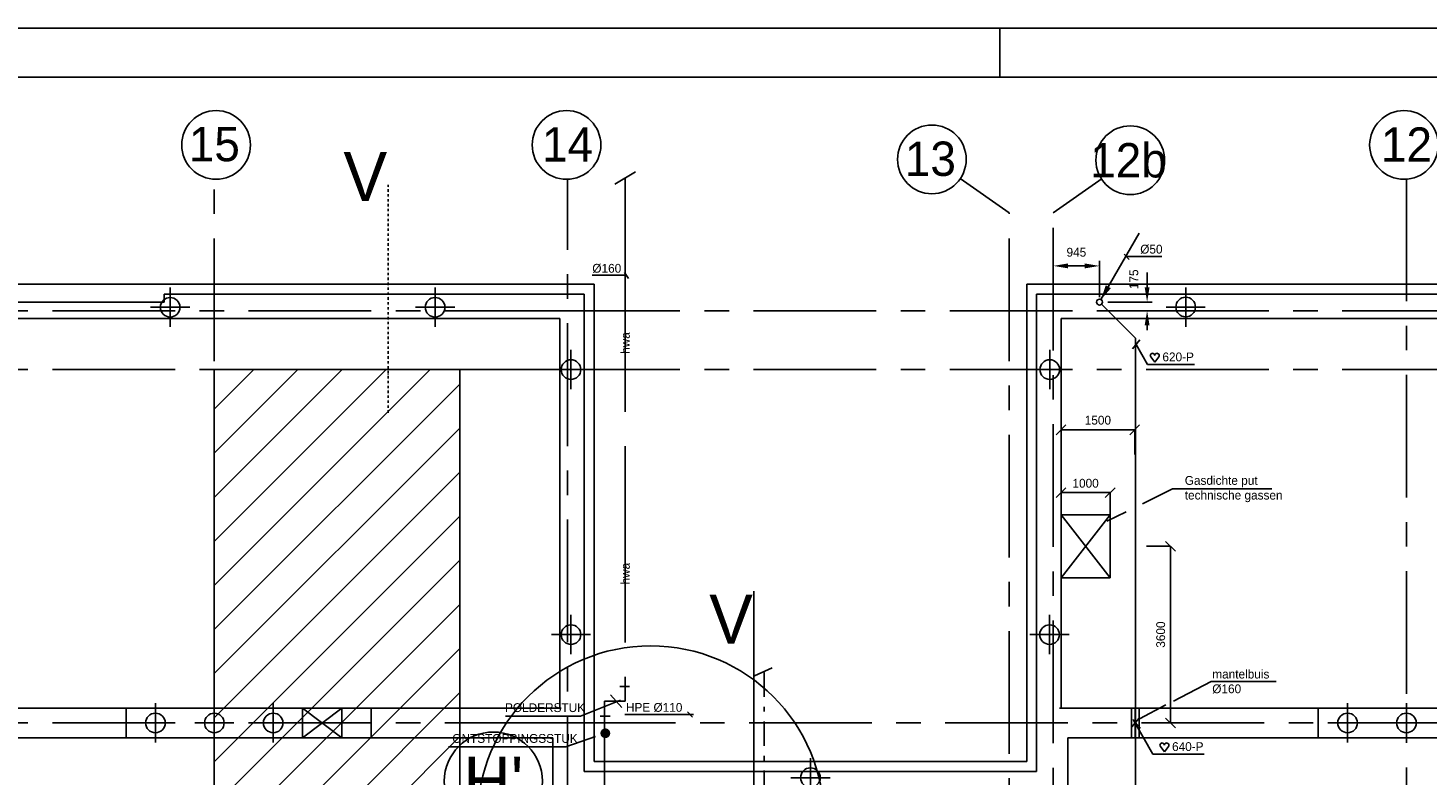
# Model space of a CAD drawing. Extents: x -34830 to 349597, y -3304 to 731056.
# Tile 10 of 48: x -5910 to 22627, y 65555 to 80796. Entities that reach past the tile are written whole.
import ezdxf
from ezdxf.enums import TextEntityAlignment as Align

# ---------------------------------------------------------------- set-up
doc = ezdxf.new("R2010")
doc.units = 0
doc.header["$LTSCALE"] = 100
for name, pattern in [('2322109', [10, 5, -2, 1, -2]), ('2322121', [2000, 1000, 1000]), ('2322122', [47, 40, -7]), ('CENTER2', [11.25, 7.5, -1.25, 1.25, -1.25]), ('CENTER4', [5, 3.125, -0.625, 0.625, -0.625]), ('CENTERX2', [40, 25, -5, 5, -5]), ('DASHDOT', [1, 0.5, -0.25, 0, -0.25]), ('LURETOUR', [6, 4, -2])]:
    doc.linetypes.add(name, pattern=pattern)
doc.layers.get('0').update_dxf_attribs({"linetype": 'CONTINUOUS'})
doc.layers.get('DEFPOINTS').update_dxf_attribs({"linetype": 'CONTINUOUS'})
for name, color, linetype in [('00KAD025', 2, 'CONTINUOUS'), ('00KAD070', 5, 'CONTINUOUS'), ('21', 11, 'CONTINUOUS'), ('BOUW', 8, 'CONTINUOUS'), ('PAAL_CONT', 1, 'CONTINUOUS'), ('PAAL_HART', 7, 'CONTINUOUS'), ('PAAL_TEKST', 2, 'CONTINUOUS'), ('STRAMIEN', 1, 'CENTER2'), ('WL521---', 4, 'CONTINUOUS'), ('WL524---', 4, 'CONTINUOUS'), ('WL531---', 4, 'CONTINUOUS'), ('WL5502--', 4, 'CONTINUOUS'), ('WL570---_HARTLIJN', 7, 'CONTINUOUS'), ('WL570---_RETOUR', 3, 'CONTINUOUS'), ('WL570---_TOEVOER', 3, 'CONTINUOUS'), ('WM521---', 1, 'CONTINUOUS'), ('WM561---', 1, 'CONTINUOUS')]:
    doc.layers.add(name, color=color, linetype=linetype)
doc.styles.add('5MM', font='STRUCT01.shx', dxfattribs={"height": 1000})
doc.styles.add('BURO-018', font='BUROFONT.shx', dxfattribs={"height": 180})
doc.styles.add('VAR', font='STRUCT01.shx')
doc.dimstyles.new('CEES', dxfattribs={"dimscale": 100, "dimtxt": 3, "dimasz": 3, "dimexe": 1, "dimexo": 1, "dimgap": 1.5, "dimtad": 0, "dimdec": 0, "dimzin": 0, "dimtxsty": 'BURO-018', "dimcen": -3, "dimdle": 1.25, "dimclrd": 1, "dimclre": 1, "dimclrt": 1, "dimazin": 3, "dimtfac": 0.75, "dimtdec": 0, "dimtofl": 0, "dimtmove": 0, "dimatfit": 3, "dimtvp": 1.5, "dimtolj": 1, "dimtzin": 0})
doc.dimstyles.new('STABICAD', dxfattribs={"dimscale": 100, "dimtxt": 1.8, "dimasz": 0, "dimexe": 0, "dimexo": 2.5, "dimgap": 1.5, "dimtad": 0, "dimzin": 0, "dimtxsty": 'BURO-018', "dimtsz": 1, "dimcen": -3, "dimazin": 3, "dimtfac": 1, "dimtofl": 0, "dimtmove": 0, "dimatfit": 3, "dimtvp": 1.055556, "dimtolj": 1, "dimtzin": 0})

# ---------------------------------------------------------------- blocks, each defined once
blk = doc.blocks.new('K-PAAL8')
at = {"layer": 'PAAL_CONT'}
blk.add_circle((0, 0), 0.5, dxfattribs=at)
at = {"layer": 'PAAL_HART'}
for p, q in [((0, -1), (0, 1)), ((-1, 0), (1, 0))]:
    blk.add_line(p, q, dxfattribs=at)
at = {"layer": 'PAAL_TEKST', "style": 'VAR', "flags": 1}
for tag, p in [('AFHAKHOOGTE', (0.402, 0.516)), ('INHEINIVO', (0.402, 0.201)), ('LENGTE', (0.402, -0.114)), ('NUMMER', (0.402, -0.429))]:
    blk.add_attdef(tag, p, '', height=0.2, dxfattribs=at)
blk = doc.blocks.new('LDV3121')
at = {"color": 0, "linetype": 'CONTINUOUS'}
blk.add_line((0.25, 0.43), (6.75, 11.69), dxfattribs=at)
blk.add_lwpolyline([(0.25, 0.43, 0, 1, 0), (1.5, 2.6, 1, 1, 0)], format="xyseb", dxfattribs=at)
blk.add_circle((0, 0), 0.5, dxfattribs=at)
blk = doc.blocks.new('HART')
at = {"color": 1}
for q in [(-40, 52), (40, 52)]:
    blk.add_line((0, 0), q, dxfattribs=at)
for centre, start, end in [((-22, 66), 0, 217.1867), ((22, 66), 322.8133, 180)]:
    blk.add_arc(centre, 22.1, start, end, dxfattribs=at)
blk = doc.blocks.new('*D42')
at = {"layer": 'DEFPOINTS', "color": 0}
for p in [(14988, 75949), (14988, 75212), (15932, 75212)]:
    blk.add_point(p, dxfattribs=at)
at = {"layer": 'WM521---', "color": 1}
for p, q in [((14988, 75312), (14988, 76049)), ((15632, 75949), (15288, 75949)), ((15932, 75312), (15932, 76049))]:
    blk.add_line(p, q, dxfattribs=at)
for points in [[(15288, 75999), (15288, 75899), (14988, 75949)], [(15632, 75999), (15632, 75899), (15932, 75949)]]:
    blk.add_solid(points, dxfattribs=at)
at = {"layer": 'WM521---', "color": 1, "insert": (15460, 76226), "char_height": 180, "attachment_point": 5, "style": 'BURO-018'}
blk.add_mtext('\\A1;945', dxfattribs=at)
blk = doc.blocks.new('*D98')
at = {"layer": 'DEFPOINTS', "color": 0}
for p in [(16636, 70236), (17379, 70236), (16636, 66636)]:
    blk.add_point(p, dxfattribs=at)
at = {"layer": 'WM561---', "color": 0}
for p, q in [((16886, 70236), (17379, 70236)), ((17479, 70136), (17279, 70336)), ((17379, 66636), (17379, 70236)), ((16886, 66636), (17379, 66636)), ((17479, 66536), (17279, 66736))]:
    blk.add_line(p, q, dxfattribs=at)
at = {"layer": 'WM561---', "color": 0, "insert": (17179, 68436), "char_height": 180, "attachment_point": 5, "rotation": 90, "style": 'BURO-018'}
blk.add_mtext('\\A1;3600', dxfattribs=at)
blk = doc.blocks.new('*D99')
at = {"layer": 'DEFPOINTS', "color": 0}
for p in [(16148, 71329), (15148, 70579), (16148, 70579)]:
    blk.add_point(p, dxfattribs=at)
at = {"layer": 'WM561---', "color": 0}
for p, q in [((15048, 71229), (15248, 71429)), ((16048, 71229), (16248, 71429)), ((15148, 70829), (15148, 71329)), ((15148, 71329), (16148, 71329)), ((16148, 70829), (16148, 71329))]:
    blk.add_line(p, q, dxfattribs=at)
at = {"layer": 'WM561---', "color": 0, "insert": (15648, 71519), "char_height": 180, "attachment_point": 5, "style": 'BURO-018'}
blk.add_mtext('\\A1;1000', dxfattribs=at)
blk = doc.blocks.new('*D100')
at = {"layer": 'DEFPOINTS', "color": 0}
for p in [(16648, 72609), (15148, 71859), (16648, 71859)]:
    blk.add_point(p, dxfattribs=at)
at = {"layer": 'WM561---', "color": 0}
for p, q in [((15048, 72509), (15248, 72709)), ((15148, 72109), (15148, 72609)), ((15148, 72609), (16648, 72609)), ((16548, 72509), (16748, 72709)), ((16648, 72109), (16648, 72609))]:
    blk.add_line(p, q, dxfattribs=at)
at = {"layer": 'WM561---', "color": 0, "insert": (15898, 72804), "char_height": 180, "attachment_point": 5, "style": 'BURO-018'}
blk.add_mtext('\\A1;1500', dxfattribs=at)
blk = doc.blocks.new('LU-1D-K-A0')
at = {"color": 0, "linetype": 'CONTINUOUS'}
for p, q in [((-0.5, 80), (0.5, 80)), ((-0.5, -80), (0.5, -80))]:
    blk.add_line(p, q, dxfattribs=at)
at = {"layer": 'WL570---_HARTLIJN', "linetype": 'CENTER2'}
blk.add_line((-0.5, 0), (0.5, 0), dxfattribs=at)
blk = doc.blocks.new('2322122-7')
at = {"layer": 'WM521---', "color": 0, "style": 'BURO-018'}
for p in [(6263, 74377), (6263, 69677)]:
    blk.add_text('hwa', height=180, rotation=90, dxfattribs=at).set_placement(p, align=Align.MIDDLE)

msp = doc.modelspace()

# ---------------------------------------------------------------- linework, layer by layer
at = {"color": 1, "linetype": 'BYBLOCK'}
for p, q in [((16901.7, 75512.1), (16901.7, 75812.1)), ((16102.9, 75212.1), (17001.7, 75212.1)), ((16367.1, 75035.6), (17001.7, 75035.6)), ((16901.7, 74756.3), (16901.7, 74639.6))]:
    msp.add_line(p, q, dxfattribs=at)
for points in [[(16851.7, 75512.1), (16951.7, 75512.1), (16901.7, 75212.1)], [(16851.7, 74735.6), (16951.7, 74735.6), (16901.7, 75035.6)]]:
    msp.add_solid(points, dxfattribs=at)
at = {"layer": '00KAD025', "linetype": 'CONTINUOUS'}
for p, q in [((118900, 80796.5), (-34830.1, 80796.5)), ((13900, 79796.5), (13900, 80796.5))]:
    msp.add_line(p, q, dxfattribs=at)
at = {"layer": '00KAD070', "linetype": 'CONTINUOUS'}
msp.add_line((117900, 79796.5), (-33830.1, 79796.5), dxfattribs=at)
at = {"layer": '21', "linetype": 'DASHDOT'}
msp.add_line((1431.7, 72956.9), (1431.7, 77602.6), dxfattribs=at)
at = {"layer": 'BOUW', "linetype": 'CONTINUOUS'}
for p, q in [((-27851.9, 75575.6), (5628.1, 75575.6)), ((-3136.9, 75375.6), (5428.1, 75375.6)), ((-3136.9, 75210.6), (-3136.9, 75375.6)), ((5428.1, 75375.6), (5428.1, 65649.6)), ((5628.1, 75575.6), (5628.1, 65849.6)), ((14448.1, 75575.6), (47928.1, 75575.6)), ((14448.1, 65849.6), (14448.1, 75575.6)), ((14648.1, 65649.6), (14648.1, 75375.6)), ((14648.1, 75375.6), (28613.1, 75375.6)), ((-8286.9, 75210.6), (-3136.9, 75210.6)), ((-27151.9, 74875.6), (4928.1, 74875.6)), ((4928.1, 74875.6), (4928.1, 66935.6)), ((15148.1, 66935.6), (15148.1, 74875.6)), ((15148.1, 74875.6), (47228.1, 74875.6)), ((-2112.1, 73028.3), (-1304.8, 73835.6)), ((-2112.1, 72130.3), (-406.8, 73835.6)), ((-2112.1, 71232.3), (491.2, 73835.6)), ((-2112.1, 70334.3), (1389.2, 73835.6)), ((-2112.1, 69436.2), (2287.3, 73835.6)), ((2891.9, 73835.6), (-2112.1, 73835.6)), ((-2112.1, 73835.6), (-2112.1, 56435.6)), ((2891.9, 64320.1), (2891.9, 73835.6)), ((-2112.1, 68538.2), (2891.9, 73542.2)), ((-2112.1, 67640.2), (2891.9, 72644.2)), ((-2112.1, 66742.2), (2891.9, 71746.2)), ((-2112.1, 65844.1), (2891.9, 70848.1)), ((-2112.1, 64946.1), (2891.9, 69950.1)), ((8886.8, 64253.6), (8886.8, 69318.3)), ((-2112.1, 64048.1), (2891.9, 69052.1)), ((-2112.1, 63150.1), (2891.9, 68154.1)), ((-2112.1, 62252), (2891.9, 67256)), ((4958.1, 66935.6), (-27181.9, 66935.6)), ((-3911.9, 66935.6), (-3911.9, 66335.6)), ((-311.9, 66935.6), (488.1, 66335.6)), ((-311.9, 66335.6), (488.1, 66935.6)), ((-311.9, 66335.6), (-311.9, 66935.6)), ((488.1, 66335.6), (488.1, 66935.6)), ((1088.1, 66335.6), (1088.1, 66935.6)), ((15118.1, 66935.6), (47228.1, 66935.6)), ((20388.1, 66335.6), (20388.1, 66935.6)), ((-27181.9, 66335.6), (4788.1, 66335.6)), ((-2112.1, 61354), (2891.9, 66358)), ((4788.1, 57935.6), (4788.1, 66335.6)), ((15288.1, 57935.6), (15288.1, 66335.6)), ((5428.1, 65649.6), (14648.1, 65649.6)), ((5628.1, 65849.6), (14448.1, 65849.6))]:
    msp.add_line(p, q, dxfattribs=at)
msp.add_lwpolyline([(15288.1, 66335.6), (40488.1, 66335.6)], dxfattribs=at)
msp.add_circle((3576.1, 65450.1), 1000, dxfattribs=at)
at = {"layer": 'DEFPOINTS', "color": 0, "linetype": 'BYBLOCK'}
for p in [(16002.9, 75212.1), (16267.1, 75035.6), (16901.7, 75035.6)]:
    msp.add_point(p, dxfattribs=at)
at = {"layer": 'STRAMIEN', "linetype": 'CENTERX2'}
for p, q in [((14087.9, 77028.5), (13088.1, 77728.5)), ((14988.4, 77028.5), (15988.1, 77728.5)), ((8895.7, 67593.5), (9261.4, 67755.9))]:
    msp.add_line(p, q, dxfattribs=at)
for points in [[(-2111.9, 6009), (-2111.9, 77728.5)], [(5088.1, 8279), (5088.1, 77728.5)], [(22188.1, 77728.5), (22188.1, 38435.6)], [(14088.1, 6009), (14088.1, 77028.3)], [(14988.1, 50223.6), (14988.1, 77028.3)], [(5088.1, 75035.6), (-27898.4, 75035.6), (-28598.7, 75535.6)], [(51379.5, 75035.6), (5088.1, 75035.6)], [(5088.1, 73835.6), (-27898.4, 73835.6), (-28598.7, 73335.6)], [(51379.5, 73835.6), (5088.1, 73835.6)], [(5088.1, 66635.6), (-28698.4, 66635.6)], [(51288.1, 66635.6), (5088.1, 66635.6)]]:
    msp.add_lwpolyline(points, dxfattribs=at)
at = {"layer": 'STRAMIEN', "linetype": 'CONTINUOUS'}
for centre in [(-2075.7, 78413.1), (5067.2, 78413.1), (22137.4, 78413.1), (12514.2, 78120), (16558.4, 78102.7)]:
    msp.add_circle(centre, 700, dxfattribs=at)
at = {"layer": 'WL521---', "color": 1}
msp.add_line((6050.9, 77614.2), (6470.6, 77868.1), dxfattribs=at)
at = {"layer": 'WL521---', "linetype": '2322122'}
msp.add_line((6261, 76705.3), (6261, 77743), dxfattribs=at)
at = {"layer": 'WL521---', "color": 4, "linetype": '2322122'}
for p, q in [((6263, 76976.6), (6263, 67076.8)), ((5843.3, 67076.8), (5843.3, 54914.8))]:
    msp.add_line(p, q, dxfattribs=at)
at = {"layer": 'WL521---', "const_width": 100}
msp.add_lwpolyline([(5808.1, 66425.5, 1), (5908.1, 66425.5, 1)], format="xyb", close=True, dxfattribs=at)
at = {"layer": 'WL524---', "color": 4, "linetype": '2322121'}
for p, q in [((15980.9, 75163.5), (16667, 74477.7)), ((16667, 58595.5), (16667, 74477.7)), ((6152.3, 67376.8), (6352.3, 67376.8)), ((5843.3, 67076.8), (6263, 67076.8)), ((5755.1, 66776.8), (5955.1, 66776.8))]:
    msp.add_line(p, q, dxfattribs=at)
at = {"layer": 'WL524---', "color": 1}
for p, q in [((5349.7, 66776), (6164.1, 67101.4)), ((5349.7, 66776), (3822.3, 66776)), ((5051.4, 66147.9), (5655.1, 66357.1)), ((5051.4, 66147.9), (2661.8, 66146.8))]:
    msp.add_line(p, q, dxfattribs=at)
at = {"layer": 'WL531---', "linetype": '2322109'}
msp.add_line((9096, 67666.9), (9096, 62385.6), dxfattribs=at)
at = {"layer": 'WL5502--', "color": 1}
for p, q in [((16600.5, 74261.6), (16755.7, 74439.6)), ((6192, 66947.9), (5963, 67209.5)), ((16587.6, 66554.5), (16742.8, 66732.5)), ((16608.4, 66708.1), (16763.6, 66530.1))]:
    msp.add_line(p, q, dxfattribs=at)
at = {"layer": 'WL570---_HARTLIJN', "color": 1, "linetype": 'CONTINUOUS'}
for p, q in [((16434.2, 76190.1), (16533.4, 76078.6)), ((17202, 76142.1), (16455.6, 76143.6)), ((5588.8, 75762.3), (6291.1, 75762.3)), ((6246.7, 75813.9), (6330.8, 75690.7)), ((7654.1, 66805), (6254.1, 66805)), ((7535.1, 66864.9), (7634.3, 66753.4))]:
    msp.add_line(p, q, dxfattribs=at)
at = {"layer": 'WL570---_RETOUR', "color": 1}
for p, q in [((18209.7, 67481.5), (17440.6, 67082.3)), ((18209.7, 67481.5), (19529.4, 67481.5)), ((17286.5, 67002.4), (16743.8, 66720.8))]:
    msp.add_line(p, q, dxfattribs=at)
at = {"layer": 'WL570---_TOEVOER', "color": 1}
msp.add_circle((6781.4, 64673.3), 3533.7, dxfattribs=at)
at = {"layer": 'WM521---'}
for p, q in [((16678.1, 74350.6), (16909, 73939.4)), ((17866, 73941.5), (16909, 73939.4)), ((16625.9, 66692.6), (17015.8, 65998.6)), ((18062.3, 66000.9), (17015.8, 65998.6))]:
    msp.add_line(p, q, dxfattribs=at)
at = {"layer": 'WM561---'}
for p, q in [((17421, 71405.3), (16807.9, 71103.6)), ((19444.1, 71405.3), (17421, 71405.3)), ((16476.9, 70940.7), (16079.1, 70744.9))]:
    msp.add_line(p, q, dxfattribs=at)
at = {"layer": 'WM561---', "color": 2}
for p, q in [((16148.1, 70878.6), (15148.1, 69592.7)), ((16148.1, 69592.7), (15148.1, 70878.6))]:
    msp.add_line(p, q, dxfattribs=at)
msp.add_lwpolyline([(15148.1, 69592.7), (16148.1, 69592.7), (16148.1, 70878.6), (15148.1, 70878.6)], close=True, dxfattribs=at)

# ---------------------------------------------------------------- block references
at = {"layer": 'BOUW', "linetype": 'CONTINUOUS', "xscale": 400, "yscale": 400, "zscale": 400}
for p in [(-3011.9, 75105.6), (2388.1, 75105.6), (17688.1, 75110.6), (5158.1, 73835.6), (14918.1, 73835.6), (5158.1, 68435.6), (14913.1, 68435.6), (-3311.9, 66635.6), (-2111.9, 66635.6), (-911.9, 66635.6), (20988.1, 66635.6), (22188.1, 66635.6), (10038.1, 65520.1)]:
    msp.add_blockref('K-PAAL8', p, dxfattribs=at)
at = {"layer": 'WL524---', "color": 2, "xscale": 120, "yscale": 120, "zscale": 120}
msp.add_blockref('LDV3121', (15931.5, 75212.1), dxfattribs=at)
at = {"layer": 'WL570---_RETOUR', "linetype": 'LURETOUR', "xscale": 600.0000131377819, "rotation": 270}
msp.add_blockref('LU-1D-K-A0', (16660.3, 66633.2), dxfattribs=at)
at = {"layer": 'WM521---'}
msp.add_blockref('2322122-7', (0, 0), dxfattribs=at)
at = {"layer": 'WM521---', "xscale": 2.052, "yscale": 2.052, "zscale": 2.052}
for p in [(17057, 73988.2), (17253.4, 66047.6)]:
    msp.add_blockref('HART', p, dxfattribs=at)

# ---------------------------------------------------------------- texts
at = {"color": 1, "linetype": 'BYBLOCK', "insert": (16631.7, 75675.6), "char_height": 180, "attachment_point": 5, "rotation": 90, "style": 'BURO-018'}
msp.add_mtext('175', dxfattribs=at)
at = {"layer": '21', "style": '5MM'}
msp.add_text('V', height=1000, dxfattribs=at).set_placement((519.9, 77268.5))
at = {"layer": 'BOUW', "linetype": 'CONTINUOUS', "style": '5MM'}
msp.add_text('V', height=1000, dxfattribs=at).set_placement((7975, 68252.6))
msp.add_text("H'", height=1000, dxfattribs=at).set_placement((3576.1, 65450.1), align=Align.MIDDLE)
at = {"layer": 'STRAMIEN', "linetype": 'CONTINUOUS', "style": '5MM'}
for s, p in [('15', (-2111.9, 78425.9)), ('14', (5088.1, 78425.9)), ('12', (22188.1, 78425.9)), ('13', (12484.3, 78132.8)), ('12b', (16522.9, 78115.6))]:
    msp.add_text(s, height=700, dxfattribs=at).set_placement(p, align=Align.MIDDLE)
at = {"layer": 'WL524---', "color": 1, "style": 'BURO-018'}
for s, p in [('POLDERSTUK', (3813.3, 66857.7)), ('ONTSTOPPINGSSTUK', (2740.1, 66230.3))]:
    msp.add_text(s, height=180, dxfattribs=at).set_placement(p)
at = {"layer": 'WL570---_HARTLIJN', "color": 1, "linetype": 'CENTER4', "style": 'BURO-018'}
for s, p in [('%%c50', (16761.4, 76199.9)), ('%%c160', (5593.4, 75809.9)), ('HPE %%C110', (6278.5, 66862.8))]:
    msp.add_text(s, height=180, dxfattribs=at).set_placement(p)
at = {"layer": 'WL570---_RETOUR', "color": 1, "style": 'BURO-018'}
for s, p in [('mantelbuis', (18229.7, 67541.4)), ('%%C160', (18229.7, 67241.4))]:
    msp.add_text(s, height=180, dxfattribs=at).set_placement(p)
at = {"layer": 'WM521---', "color": 1, "style": 'BURO-018'}
for s, p in [('620-P', (17213.7, 74004.2)), ('640-P', (17410, 66063.6))]:
    msp.add_text(s, height=180, dxfattribs=at).set_placement(p)
at = {"layer": 'WM561---', "color": 1, "style": 'BURO-018'}
for s, p in [('Gasdichte put', (17668.7, 71487.8)), ('technische gassen', (17668.7, 71187.8))]:
    msp.add_text(s, height=180, dxfattribs=at).set_placement(p)

# ---------------------------------------------------------------- dimensions: what is measured, and where the dimension line sits
at = {"layer": 'WM521---'}
dim = msp.add_linear_dim(base=(14988.1, 75949.2), p1=(15931.5, 75212.1), p2=(14988.1, 75212.1), text='945', dimstyle='CEES', override={"dimscale": 100}, dxfattribs=at)
dim.commit()
dim.dimension.update_dxf_attribs({"geometry": '*D42', "text_midpoint": (15459.8, 76226.5)})
at = {"layer": 'WM561---'}
for base, p1, p2, picture, middle in [((16648.1, 72608.8), (15148.1, 71858.8), (16648.1, 71858.8), '*D100', (15898.1, 72804)), ((16148.1, 71329.4), (15148.1, 70579.4), (16148.1, 70579.4), '*D99', (15648.1, 71519.5))]:
    dim = msp.add_linear_dim(base=base, p1=p1, p2=p2, dimstyle='STABICAD', override={"dimdec": 0}, dxfattribs=at)
    dim.commit()
    dim.dimension.update_dxf_attribs({"geometry": picture, "text_midpoint": middle})
dim = msp.add_linear_dim(base=(17378.8, 70235.6), p1=(16635.6, 66635.6), p2=(16635.6, 70235.6), angle=90, dimstyle='STABICAD', override={"dimdec": 0}, dxfattribs=at)
dim.commit()
dim.dimension.update_dxf_attribs({"geometry": '*D98', "text_midpoint": (17179.1, 68435.6)})

doc.saveas('drawing.dxf')
